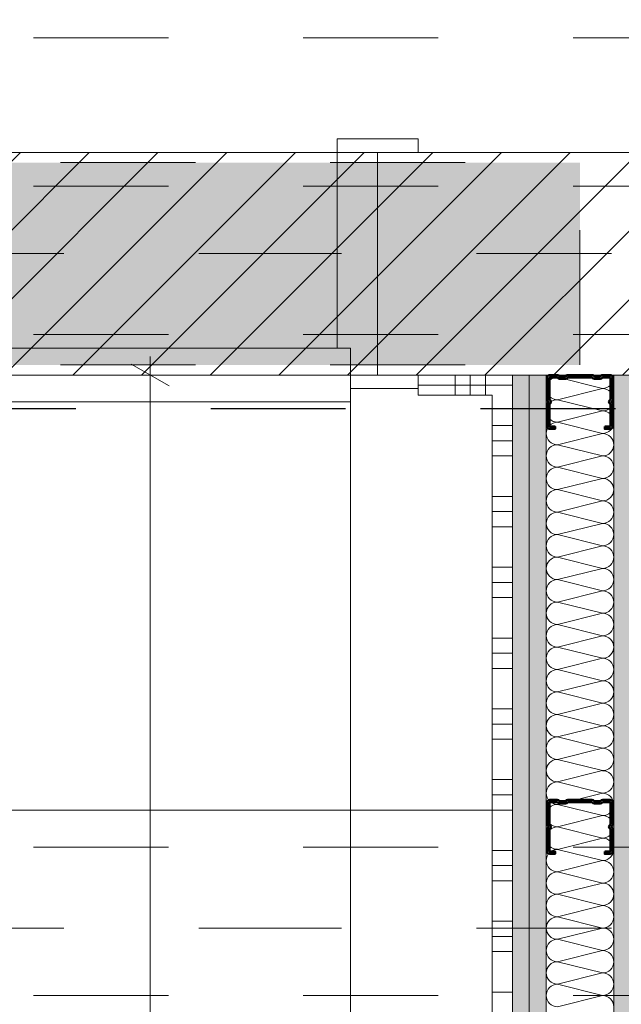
# Model space of a CAD drawing. Header units: metres. Extents: x -3.5 to 65.3, y -10.9 to 16.7.
# Tile 140 of 165: x 41.97 to 42.416, y 5.293 to 6.023. Entities that reach past the tile are written whole.
import ezdxf

# ---------------------------------------------------------------- set-up
doc = ezdxf.new("R2010")
doc.units = ezdxf.units.M
doc.header["$MEASUREMENT"] = 0
for name, pattern in [('Achse', [0.08, 0.04, -0.02, 0, -0.02]), ('Punktlinie eng', [0.015, 0.005, -0.01]), ('Strichlinie doppelt', [0.218722, 0.105833, -0.042333, 0.028222, -0.042333]), ('Strichlinie eng', [0.046, 0.03, -0.016]), ('Untersicht', [0.04, 0.03, -0.01]), ('Wipeout_Contour', [1, 0, -1])]:
    doc.linetypes.add(name, pattern=pattern)
for name, color, linetype in [('102 - Bemaßung_ Beschriftung.Detail_ Ausschnitt', 7, 'Continuous'), ('301 - Elemente.Linie', 7, 'Continuous'), ('451 - Universal.Achsen Raster', 7, 'Continuous'), ('605 - Struktur.Wand Innen', 7, 'Continuous'), ('608 - Struktur.Träger', 7, 'Continuous'), ('650 - Abdeckung.Fußboden Aufbau', 7, 'Continuous'), ('654 - Abdeckung.Wand Belag', 7, 'Continuous'), ('660 - Unterkonstruktion.Trockenbau', 7, 'Continuous'), ('Abbruch_605 - Struktur.Wand Innen', 7, 'Continuous'), ('Neubau_605 - Struktur.Wand Innen', 7, 'Continuous'), ('Neubau_606 - Struktur.Wand Innen Ausbau', 7, 'Continuous'), ('Neubau_615 - Struktur.Sturz', 7, 'Continuous'), ('Neubau_650 - Abdeckung.Fußboden Aufbau', 7, 'Continuous'), ('Neubau_653 - Abdeckung.TB Verkofferung', 7, 'Continuous')]:
    doc.layers.add(name, color=color, linetype=linetype)
doc.styles.add('ERSTELLTER_STIL_1', font='txt')
doc.linetypes.add('Abbruch 1', pattern='A,0,[1,2022.0244.A_L5A-PL07.10_iB_EG Detail - WC ( 1.18 - 1.19 )1.Shx,S=0.000793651,R=0,X=0,Y=0],-0.1,0', length=0.1)
doc.dimstyles.new('ERSTELLTER_STIL__1', dxfattribs={"dimtxt": 0.04, "dimasz": 0.02128, "dimexe": 0.18, "dimexo": 0.0625, "dimgap": 0, "dimtad": 1, "dimzin": 0, "dimdsep": 46, "dimtxsty": 'ERSTELLTER_STIL_1', "dimblk": 'ARROWHEAD_2', "dimblk1": 'ARROWHEAD_2', "dimblk2": 'ARROWHEAD_2', "dimcen": 0.09, "dimse1": 1, "dimse2": 1, "dimclrd": 7, "dimclre": 7, "dimclrt": 7, "dimazin": 0, "dimtfac": 1, "dimtdec": 4, "dimtmove": 0, "dimatfit": 3, "dimfxl": 1, "dimtolj": 1, "dimtzin": 0, "dimarcsym": 0})
doc.dimstyles.new('ERSTELLTER_STIL__2', dxfattribs={"dimtxt": 0.04, "dimasz": 0.02128, "dimexe": 0.18, "dimexo": 0.0625, "dimgap": 0, "dimtad": 1, "dimzin": 0, "dimdsep": 46, "dimtxsty": 'ERSTELLTER_STIL_1', "dimblk": 'ARROWHEAD_2', "dimblk1": 'ARROWHEAD_2', "dimblk2": 'ARROWHEAD_2', "dimcen": 0.09, "dimse1": 1, "dimse2": 1, "dimclrd": 7, "dimclre": 7, "dimclrt": 7, "dimazin": 0, "dimtfac": 1, "dimtdec": 4, "dimtmove": 2, "dimatfit": 3, "dimfxl": 1, "dimtolj": 1, "dimtzin": 0, "dimarcsym": 0})
doc.dimstyles.new('ERSTELLTER_STIL__3', dxfattribs={"dimtxt": 0.04, "dimasz": 0.02128, "dimexe": 0.18, "dimexo": 0.0625, "dimgap": 0, "dimtad": 1, "dimtih": 1, "dimtoh": 1, "dimzin": 0, "dimdsep": 46, "dimtxsty": 'ERSTELLTER_STIL_1', "dimblk": 'ARROWHEAD_2', "dimblk1": 'ARROWHEAD_2', "dimblk2": 'ARROWHEAD_2', "dimcen": 0.09, "dimse1": 1, "dimse2": 1, "dimclrd": 7, "dimclre": 7, "dimclrt": 7, "dimazin": 0, "dimtfac": 1, "dimtdec": 4, "dimtmove": 0, "dimatfit": 3, "dimfxl": 1, "dimtolj": 1, "dimtzin": 0, "dimarcsym": 0})
pattern_1 = [(45, (0, 0), (-0.0070710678, 0.0070710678), [0, -0.01])]
pattern_2 = [(45, (0, 0), (-0.025455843, 0.025455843), [])]

# ---------------------------------------------------------------- blocks, each defined once
blk = doc.blocks.new('*X6')
at = {"layer": 'Neubau_606 - Struktur.Wand Innen Ausbau', "color": 7, "linetype": 'Continuous', "lineweight": 5}
for p, q in [((42.37499, 5.76), (42.36832, 5.75833)), ((42.40166, 5.75), (42.36832, 5.75833)), ((42.40166, 5.75), (42.36832, 5.74167)), ((42.40166, 5.73333), (42.36832, 5.74167)), ((42.40166, 5.73333), (42.36832, 5.725)), ((42.40166, 5.71667), (42.36832, 5.725)), ((42.40166, 5.71667), (42.36832, 5.70833)), ((42.40166, 5.7), (42.36832, 5.70833)), ((42.40166, 5.7), (42.36832, 5.69167)), ((42.40166, 5.68333), (42.36832, 5.69167)), ((42.40166, 5.68333), (42.36832, 5.675)), ((42.40166, 5.66667), (42.36832, 5.675)), ((42.40166, 5.66667), (42.36832, 5.65833)), ((42.40166, 5.65), (42.36832, 5.65833)), ((42.40166, 5.65), (42.36832, 5.64167)), ((42.40166, 5.63333), (42.36832, 5.64167)), ((42.40166, 5.63333), (42.36832, 5.625)), ((42.40166, 5.61667), (42.36832, 5.625)), ((42.40166, 5.61667), (42.36832, 5.60833)), ((42.40166, 5.6), (42.36832, 5.60833)), ((42.40166, 5.6), (42.36832, 5.59167)), ((42.40166, 5.58333), (42.36832, 5.59167)), ((42.40166, 5.58333), (42.36832, 5.575)), ((42.40166, 5.56667), (42.36832, 5.575)), ((42.40166, 5.56667), (42.36832, 5.55833)), ((42.40166, 5.55), (42.36832, 5.55833)), ((42.40166, 5.55), (42.36832, 5.54167)), ((42.40166, 5.53333), (42.36832, 5.54167)), ((42.40166, 5.53333), (42.36832, 5.525)), ((42.40166, 5.51667), (42.36832, 5.525)), ((42.40166, 5.51667), (42.36832, 5.50833)), ((42.40166, 5.5), (42.36832, 5.50833)), ((42.40166, 5.5), (42.36832, 5.49167)), ((42.40166, 5.48333), (42.36832, 5.49167)), ((42.40166, 5.48333), (42.36832, 5.475)), ((42.40166, 5.46667), (42.36832, 5.475)), ((42.40166, 5.46667), (42.36832, 5.45833)), ((42.40166, 5.45), (42.36832, 5.45833)), ((42.40166, 5.45), (42.36832, 5.44167)), ((42.40166, 5.43333), (42.36832, 5.44167)), ((42.40166, 5.43333), (42.36832, 5.425)), ((42.40166, 5.41667), (42.36832, 5.425)), ((42.40166, 5.41667), (42.36832, 5.40833)), ((42.40166, 5.4), (42.36832, 5.40833)), ((42.40166, 5.4), (42.36832, 5.39167)), ((42.40166, 5.38333), (42.36832, 5.39167)), ((42.40166, 5.38333), (42.36832, 5.375)), ((42.40166, 5.36667), (42.36832, 5.375)), ((42.40166, 5.36667), (42.36832, 5.35833)), ((42.40166, 5.35), (42.36832, 5.35833)), ((42.40166, 5.35), (42.36832, 5.34167)), ((42.40166, 5.33333), (42.36832, 5.34167)), ((42.40166, 5.33333), (42.36832, 5.325)), ((42.40166, 5.31667), (42.36832, 5.325)), ((42.40166, 5.31667), (42.36832, 5.30833)), ((42.40166, 5.3), (42.36832, 5.30833)), ((42.40166, 5.3), (42.36832, 5.29167))]:
    blk.add_line(p, q, dxfattribs=at)
for centre, start, end in [((42.36832, 5.76667), 233.12871, 270), ((42.40166, 5.75833), 0, 11.53781), ((42.36832, 5.75), 90, 180), ((42.40166, 5.75833), 270, 0), ((42.36832, 5.75), 180, 270), ((42.40166, 5.74167), 0, 90), ((42.36832, 5.73333), 90, 180), ((42.40166, 5.74167), 270, 0), ((42.36832, 5.73333), 180, 270), ((42.40166, 5.725), 0, 90), ((42.36832, 5.71667), 90, 180), ((42.40166, 5.725), 270, 0), ((42.36832, 5.71667), 180, 270), ((42.40166, 5.70833), 0, 90), ((42.36832, 5.7), 90, 180), ((42.40166, 5.70833), 270, 0), ((42.36832, 5.7), 180, 270), ((42.40166, 5.69167), 0, 90), ((42.36832, 5.68333), 90, 180), ((42.40166, 5.69167), 270, 0), ((42.36832, 5.68333), 180, 270), ((42.40166, 5.675), 0, 90), ((42.36832, 5.66667), 90, 180), ((42.40166, 5.675), 270, 0), ((42.36832, 5.66667), 180, 270), ((42.40166, 5.65833), 0, 90), ((42.36832, 5.65), 90, 180), ((42.40166, 5.65833), 270, 0), ((42.36832, 5.65), 180, 270), ((42.40166, 5.64167), 0, 90), ((42.36832, 5.63333), 90, 180), ((42.40166, 5.64167), 270, 0), ((42.36832, 5.63333), 180, 270), ((42.40166, 5.625), 0, 90), ((42.36832, 5.61667), 90, 180), ((42.40166, 5.625), 270, 0), ((42.36832, 5.61667), 180, 270), ((42.40166, 5.60833), 0, 90), ((42.36832, 5.6), 90, 180), ((42.40166, 5.60833), 270, 0), ((42.36832, 5.6), 180, 270), ((42.40166, 5.59167), 0, 90), ((42.36832, 5.58333), 90, 180), ((42.40166, 5.59167), 270, 0), ((42.36832, 5.58333), 180, 270), ((42.40166, 5.575), 0, 90), ((42.36832, 5.56667), 90, 180), ((42.40166, 5.575), 270, 0), ((42.36832, 5.56667), 180, 270), ((42.40166, 5.55833), 0, 90), ((42.36832, 5.55), 90, 180), ((42.40166, 5.55833), 270, 0), ((42.36832, 5.55), 180, 270), ((42.40166, 5.54167), 0, 90), ((42.36832, 5.53333), 90, 180), ((42.40166, 5.54167), 270, 0), ((42.36832, 5.53333), 180, 270), ((42.40166, 5.525), 0, 90), ((42.36832, 5.51667), 90, 180), ((42.40166, 5.525), 270, 0), ((42.36832, 5.51667), 180, 270), ((42.40166, 5.50833), 0, 90), ((42.36832, 5.5), 90, 180), ((42.40166, 5.50833), 270, 0), ((42.36832, 5.5), 180, 270), ((42.40166, 5.49167), 0, 90), ((42.36832, 5.48333), 90, 180), ((42.40166, 5.49167), 270, 0), ((42.36832, 5.48333), 180, 270), ((42.40166, 5.475), 0, 90), ((42.36832, 5.46667), 90, 180), ((42.40166, 5.475), 270, 0), ((42.36832, 5.46667), 180, 270), ((42.40166, 5.45833), 0, 90), ((42.36832, 5.45), 90, 180), ((42.40166, 5.45833), 270, 0), ((42.36832, 5.45), 180, 270), ((42.40166, 5.44167), 0, 90), ((42.36832, 5.43333), 90, 180), ((42.40166, 5.44167), 270, 0), ((42.36832, 5.43333), 180, 270), ((42.40166, 5.425), 0, 90), ((42.36832, 5.41667), 90, 180), ((42.40166, 5.425), 270, 0), ((42.36832, 5.41667), 180, 270), ((42.40166, 5.40833), 0, 90), ((42.36832, 5.4), 90, 180), ((42.40166, 5.40833), 270, 0), ((42.36832, 5.4), 180, 270), ((42.40166, 5.39167), 0, 90), ((42.36832, 5.38333), 90, 180), ((42.40166, 5.39167), 270, 0), ((42.36832, 5.38333), 180, 270), ((42.40166, 5.375), 0, 90), ((42.36832, 5.36667), 90, 180), ((42.40166, 5.375), 270, 0), ((42.36832, 5.36667), 180, 270), ((42.40166, 5.35833), 0, 90), ((42.36832, 5.35), 90, 180), ((42.40166, 5.35833), 270, 0), ((42.36832, 5.35), 180, 270), ((42.40166, 5.34167), 0, 90), ((42.36832, 5.33333), 90, 180), ((42.40166, 5.34167), 270, 0), ((42.36832, 5.33333), 180, 270), ((42.40166, 5.325), 0, 90), ((42.36832, 5.31667), 90, 180), ((42.40166, 5.325), 270, 0), ((42.36832, 5.31667), 180, 270), ((42.40166, 5.30833), 0, 90), ((42.36832, 5.3), 90, 180), ((42.40166, 5.30833), 270, 0), ((42.36832, 5.3), 180, 270), ((42.40166, 5.29167), 0, 90)]:
    blk.add_arc(centre, 0.00833, start, end, dxfattribs=at)
blk = doc.blocks.new('*X143')
at = {"layer": '654 - Abdeckung.Wand Belag', "color": 7, "linetype": 'Continuous', "lineweight": 5}
blk.add_line((42.31999, 5.7525), (42.32751, 5.7525), dxfattribs=at)
blk = doc.blocks.new('*X144')
at = {"layer": '654 - Abdeckung.Wand Belag', "color": 7, "linetype": 'Continuous', "lineweight": 5}
blk.add_line((42.32751, 5.7525), (42.33499, 5.7525), dxfattribs=at)
blk = doc.blocks.new('*X145')
at = {"layer": '654 - Abdeckung.Wand Belag', "color": 7, "linetype": 'Continuous', "lineweight": 5}
for p, q in [((42.31999, 5.7225), (42.33499, 5.7225)), ((42.31999, 5.71125), (42.33499, 5.71125)), ((42.31999, 5.7), (42.33499, 5.7)), ((42.31999, 5.67), (42.33499, 5.67)), ((42.31999, 5.65875), (42.33499, 5.65875)), ((42.31999, 5.6475), (42.33499, 5.6475)), ((42.31999, 5.6175), (42.33499, 5.6175)), ((42.31999, 5.60625), (42.33499, 5.60625)), ((42.31999, 5.595), (42.33499, 5.595)), ((42.31999, 5.565), (42.33499, 5.565)), ((42.31999, 5.55375), (42.33499, 5.55375)), ((42.31999, 5.5425), (42.33499, 5.5425)), ((42.31999, 5.5125), (42.33499, 5.5125)), ((42.31999, 5.50125), (42.33499, 5.50125)), ((42.31999, 5.49), (42.33499, 5.49)), ((42.31999, 5.46), (42.33499, 5.46)), ((42.31999, 5.44875), (42.33499, 5.44875)), ((42.31999, 5.4375), (42.33499, 5.4375)), ((42.31999, 5.4075), (42.33499, 5.4075)), ((42.31999, 5.39625), (42.33499, 5.39625)), ((42.31999, 5.385), (42.33499, 5.385)), ((42.31999, 5.355), (42.33499, 5.355)), ((42.31999, 5.34375), (42.33499, 5.34375)), ((42.31999, 5.3325), (42.33499, 5.3325)), ((42.31999, 5.3025), (42.33499, 5.3025))]:
    blk.add_line(p, q, dxfattribs=at)
blk = doc.blocks.new('*X152')
at = {"layer": '654 - Abdeckung.Wand Belag', "color": 7, "linetype": 'Continuous', "lineweight": 5}
for p, q in [((42.2925, 5.75998), (42.2925, 5.74498)), ((42.30375, 5.75998), (42.30375, 5.74498)), ((42.315, 5.75998), (42.315, 5.74498)), ((42.26499, 5.7525), (42.315, 5.7525)), ((42.315, 5.7525), (42.31999, 5.7525))]:
    blk.add_line(p, q, dxfattribs=at)
blk = doc.blocks.new('*D201')
at = {"layer": '102 - Bemaßung_ Beschriftung.Detail_ Ausschnitt', "color": 7, "linetype": 'Continuous', "lineweight": 5}
for p, q in [((43.38899, 5.75192), (43.36099, 5.76808)), ((43.37499, 5.76), (43.37499, 5.77369)), ((43.39599, 5.76), (43.35399, 5.76)), ((43.37499, 4.16), (43.37499, 5.76)), ((43.36099, 4.16808), (43.38899, 4.15191))]:
    blk.add_line(p, q, dxfattribs=at)
at = {"layer": '102 - Bemaßung_ Beschriftung.Detail_ Ausschnitt', "color": 7, "lineweight": 5, "insert": (43.36699, 4.95447), "char_height": 0.04, "attachment_point": 7, "rotation": 90, "style": 'ERSTELLTER_STIL_1'}
blk.add_mtext('\\A1;{\\pql;\\fArial|b0|i0|c0|p38;1,60}', dxfattribs=at)
blk = doc.blocks.new('ARROWHEAD_2')
at = {"color": 0, "linetype": 'Continuous', "lineweight": 0}
for p, q in [((-0.378, -0.655), (0.378, 0.655)), ((0, 0), (-1, 0))]:
    blk.add_line(p, q, dxfattribs=at)
blk = doc.blocks.new('*D204')
at = {"layer": '102 - Bemaßung_ Beschriftung.Detail_ Ausschnitt', "color": 7, "linetype": 'Continuous', "lineweight": 5}
for p, q in [((41.34999, 6.304), (41.34999, 6.346)), ((42.23499, 6.304), (42.23499, 6.346)), ((41.35807, 6.339), (41.34191, 6.311)), ((42.24307, 6.339), (42.22691, 6.311)), ((41.34999, 6.325), (42.23499, 6.325))]:
    blk.add_line(p, q, dxfattribs=at)
at = {"layer": '102 - Bemaßung_ Beschriftung.Detail_ Ausschnitt', "color": 7, "lineweight": 5, "char_height": 0.04, "attachment_point": 7, "style": 'ERSTELLTER_STIL_1'}
for s, insert in [('\\A1;{\\pql;\\fArial|b0|i0|c0|p38;88\\fArial|b0|i0|c0|p38;\\A1{\\H.66x;\\S5^  ;}}', (41.75212, 6.33234)), ('\\A1;{\\pql;\\fArial|b0|i0|c0|p38;2,13\\fArial|b0|i0|c0|p38;\\A1{\\H.66x;\\S5^  ;}}', (41.72926, 6.26924))]:
    blk.add_mtext(s, dxfattribs=dict(at, insert=insert))
blk = doc.blocks.new('*D205')
at = {"layer": '102 - Bemaßung_ Beschriftung.Detail_ Ausschnitt', "color": 7, "linetype": 'Continuous', "lineweight": 5}
for p, q in [((42.23499, 6.304), (42.23499, 6.346)), ((42.64999, 6.304), (42.64999, 6.346)), ((42.24307, 6.339), (42.22691, 6.311)), ((42.65807, 6.339), (42.64191, 6.311)), ((42.23499, 6.325), (42.64999, 6.325))]:
    blk.add_line(p, q, dxfattribs=at)
at = {"layer": '102 - Bemaßung_ Beschriftung.Detail_ Ausschnitt', "color": 7, "lineweight": 5, "insert": (42.40212, 6.33257), "char_height": 0.04, "attachment_point": 7, "style": 'ERSTELLTER_STIL_1'}
blk.add_mtext('\\A1;{\\pql;\\fArial|b0|i0|c0|p38;41\\fArial|b0|i0|c0|p38;\\A1{\\H.66x;\\S5^  ;}}', dxfattribs=at)
blk = doc.blocks.new('*D220')
at = {"layer": '102 - Bemaßung_ Beschriftung.Detail_ Ausschnitt', "color": 7, "linetype": 'Continuous', "lineweight": 5}
for p, q in [((39.96403, 5.75192), (39.93603, 5.76808)), ((39.95003, 5.76), (39.95003, 5.77369)), ((39.97103, 5.76), (39.92903, 5.76)), ((39.95003, 3.91), (39.95003, 5.76)), ((39.93603, 3.91808), (39.96403, 3.90192))]:
    blk.add_line(p, q, dxfattribs=at)
at = {"layer": '102 - Bemaßung_ Beschriftung.Detail_ Ausschnitt', "color": 7, "lineweight": 5, "insert": (39.94203, 4.78179), "char_height": 0.04, "attachment_point": 7, "rotation": 90, "style": 'ERSTELLTER_STIL_1'}
blk.add_mtext('\\A1;{\\pql;\\fArial|b0|i0|c0|p38;1,85}', dxfattribs=at)
blk = doc.blocks.new('*D226')
at = {"layer": '102 - Bemaßung_ Beschriftung.Detail_ Ausschnitt', "color": 7, "linetype": 'Continuous', "lineweight": 5}
for p, q in [((40.44807, 6.489), (40.43191, 6.461)), ((42.34307, 6.489), (42.32691, 6.461)), ((40.43999, 6.475), (42.33499, 6.475))]:
    blk.add_line(p, q, dxfattribs=at)
at = {"layer": '102 - Bemaßung_ Beschriftung.Detail_ Ausschnitt', "color": 7, "lineweight": 5, "insert": (41.32426, 6.47524), "char_height": 0.04, "attachment_point": 7, "style": 'ERSTELLTER_STIL_1'}
blk.add_mtext('\\A1;{\\pql;\\fArial|b0|i0|c0|p38;1,89\\fArial|b0|i0|c0|p38;\\A1{\\H.66x;\\S5^  ;}}', dxfattribs=at)
blk = doc.blocks.new('*D227')
at = {"layer": '102 - Bemaßung_ Beschriftung.Detail_ Ausschnitt', "color": 7, "linetype": 'Continuous', "lineweight": 5}
for p, q in [((42.34307, 6.489), (42.32691, 6.461)), ((40.43999, 6.475), (42.33499, 6.475))]:
    blk.add_line(p, q, dxfattribs=at)
blk = doc.blocks.new('*D228')
at = {"layer": '102 - Bemaßung_ Beschriftung.Detail_ Ausschnitt', "color": 7, "linetype": 'Continuous', "lineweight": 5}
for p, q in [((42.33499, 6.454), (42.33499, 6.496)), ((44.28999, 6.454), (44.28999, 6.496)), ((42.34307, 6.489), (42.32691, 6.461)), ((44.29807, 6.489), (44.28191, 6.461)), ((40.43999, 6.475), (42.33499, 6.475)), ((42.33499, 6.475), (44.28999, 6.475))]:
    blk.add_line(p, q, dxfattribs=at)
at = {"layer": '102 - Bemaßung_ Beschriftung.Detail_ Ausschnitt', "color": 7, "lineweight": 5, "insert": (43.24926, 6.47524), "char_height": 0.04, "attachment_point": 7, "style": 'ERSTELLTER_STIL_1'}
blk.add_mtext('\\A1;{\\pql;\\fArial|b0|i0|c0|p38;1,95\\fArial|b0|i0|c0|p38;\\A1{\\H.66x;\\S5^  ;}}', dxfattribs=at)
blk = doc.blocks.new('*D372')
at = {"layer": '102 - Bemaßung_ Beschriftung.Detail_ Ausschnitt', "color": 7, "linetype": 'Continuous', "lineweight": 5}
for p, q in [((41.94202, 4.59166), (41.94202, 4.63366)), ((42.33499, 4.59166), (42.33499, 4.63366)), ((41.95011, 4.62666), (41.93394, 4.59866)), ((42.32691, 4.59866), (42.34307, 4.62666)), ((41.94202, 4.61266), (42.33499, 4.61266)), ((42.33499, 4.61266), (42.34868, 4.61266))]:
    blk.add_line(p, q, dxfattribs=at)
at = {"layer": '102 - Bemaßung_ Beschriftung.Detail_ Ausschnitt', "color": 7, "lineweight": 5, "insert": (42.09814, 4.61997), "char_height": 0.04, "attachment_point": 7, "style": 'ERSTELLTER_STIL_1'}
blk.add_mtext('\\A1;{\\pql;\\fArial|b0|i0|c0|p38;39\\fArial|b0|i0|c0|p38;\\A1{\\H.66x;\\S3^  ;}}', dxfattribs=at)
blk = doc.blocks.new('*D407')
at = {"layer": '102 - Bemaßung_ Beschriftung.Detail_ Ausschnitt', "color": 7, "linetype": 'Continuous', "lineweight": 5}
for p, q in [((40.45499, 4.52412), (40.45499, 4.56612)), ((42.33499, 4.52412), (42.33499, 4.56612)), ((40.46307, 4.55912), (40.44691, 4.53112)), ((42.34307, 4.55912), (42.32691, 4.53112)), ((40.45499, 4.54512), (42.33499, 4.54512))]:
    blk.add_line(p, q, dxfattribs=at)
at = {"layer": '102 - Bemaßung_ Beschriftung.Detail_ Ausschnitt', "color": 7, "lineweight": 5, "insert": (41.34178, 4.55312), "char_height": 0.04, "attachment_point": 7, "style": 'ERSTELLTER_STIL_1'}
blk.add_mtext('\\A1;{\\pql;\\fArial|b0|i0|c0|p38;1,88}', dxfattribs=at)
blk = doc.blocks.new('*D414')
at = {"layer": '102 - Bemaßung_ Beschriftung.Detail_ Ausschnitt', "color": 7, "linetype": 'Continuous', "lineweight": 5}
for p, q in [((42.08052, 5.7519), (42.05252, 5.76807)), ((42.06652, 5.75998), (42.06652, 5.77367)), ((42.08752, 5.75998), (42.04552, 5.75998)), ((42.06652, 4.46), (42.06652, 5.75998)), ((42.05252, 4.46808), (42.08052, 4.45191))]:
    blk.add_line(p, q, dxfattribs=at)
at = {"layer": '102 - Bemaßung_ Beschriftung.Detail_ Ausschnitt', "color": 7, "lineweight": 5, "insert": (42.05852, 5.05678), "char_height": 0.04, "attachment_point": 7, "rotation": 90, "style": 'ERSTELLTER_STIL_1'}
blk.add_mtext('\\A1;{\\pql;\\fArial|b0|i0|c0|p38;1,30}', dxfattribs=at)

msp = doc.modelspace()

# ---------------------------------------------------------------- hatches: boundary and pattern name
at = {"layer": 'Neubau_606 - Struktur.Wand Innen Ausbau', "linetype": 'Continuous', "lineweight": 0, "true_color": 0x000000}
h = msp.add_hatch(dxfattribs=at)
h.set_pattern_fill('Gips_0001', color=18, style=0, pattern_type=2)
h.set_pattern_definition(pattern_1)
h.paths.add_polyline_path([(42.33499, 5.76), (42.33499, 4.385), (42.34749, 4.385), (42.34749, 5.76)])
h = msp.add_hatch(dxfattribs=at)
h.set_pattern_fill('Gips_0001', color=18, style=0, pattern_type=2)
h.set_pattern_definition(pattern_1)
h.paths.add_polyline_path([(42.34749, 5.76), (42.34749, 4.385), (42.35999, 4.385), (42.35999, 5.76)])
h = msp.add_hatch(dxfattribs=at)
h.set_pattern_fill('Gips_0001', color=18, style=0, pattern_type=2)
h.set_pattern_definition(pattern_1)
h.paths.add_polyline_path([(42.42249, 4.385), (42.42249, 5.76), (42.40999, 5.76), (42.40999, 4.385)])
at = {"layer": 'Neubau_650 - Abdeckung.Fußboden Aufbau', "linetype": 'Continuous', "lineweight": 13, "true_color": 0xafafaf}
h = msp.add_hatch(dxfattribs=at)
h.set_pattern_fill('Raster_60x60_Fuge_2mm_0001', color=253, style=0, pattern_type=2)
h.set_pattern_definition([(0, (41.34, 4.835), (0, 0.602), []), (90, (41.34, 4.835), (-0.602, 0), [])])
h.paths.add_polyline_path([(40.43999, 5.76), (40.43999, 3.91), (42.33499, 3.91), (42.33499, 5.76)])

# ---------------------------------------------------------------- linework, layer by layer
at = {"layer": '301 - Elemente.Linie', "color": 1, "linetype": 'Strichlinie eng', "lineweight": 25, "flags": 128}
msp.add_lwpolyline([(40.31135, 5.73527), (45.39609, 5.73527), (45.39609, 5.16569), (46.60155, 5.16569)], dxfattribs=at)
at = {"layer": '451 - Universal.Achsen Raster', "color": 160, "linetype": 'Strichlinie doppelt', "lineweight": 9, "true_color": 0x3232ff}
msp.add_line((64.93503, 5.34998), (-3.175, 5.34998), dxfattribs=at)
at = {"layer": '608 - Struktur.Träger', "color": 7, "linetype": 'Untersicht', "lineweight": 13}
for p, q in [((0.37999, 6.00998), (61.87999, 6.00998)), ((0.37999, 5.40998), (61.87999, 5.40998))]:
    msp.add_line(p, q, dxfattribs=at)
at = {"layer": '608 - Struktur.Träger', "color": 7, "linetype": 'Achse', "lineweight": 9}
msp.add_line((0.37999, 5.29998), (61.87999, 5.29998), dxfattribs=at)
at = {"layer": '650 - Abdeckung.Fußboden Aufbau', "color": 7, "linetype": 'Continuous', "lineweight": 13, "flags": 128}
msp.add_lwpolyline([(38.88, 5.82), (38.88, 5.9255), (39.96999, 5.9255), (39.96999, 6.00998), (40.28999, 6.00998), (40.28999, 5.925), (41.34999, 5.925), (41.34999, 5.76), (42.23499, 5.76), (42.23499, 5.925), (42.64999, 5.925), (42.64999, 5.76), (43.53499, 5.76), (43.53499, 5.925), (45.87999, 5.925)], dxfattribs=at)
at = {"layer": '654 - Abdeckung.Wand Belag', "color": 7, "linetype": 'Continuous', "lineweight": 5, "flags": 128}
for points in [[(42.26499, 5.74498), (42.31999, 5.74498)], [(42.31999, 5.74498), (42.31999, 3.925)]]:
    msp.add_lwpolyline(points, dxfattribs=at)
at = {"layer": '660 - Unterkonstruktion.Trockenbau', "color": 7, "linetype": 'Continuous', "lineweight": 50, "flags": 128}
msp.add_lwpolyline([(42.40339, 5.40675), (42.40339, 5.405), (42.40739, 5.405, 0.414214), (42.40939, 5.407), (42.40939, 5.42305, 0.267949), (42.40839, 5.42478, -0.57735), (42.40839, 5.42522, 0.267949), (42.40939, 5.42695), (42.40939, 5.443, 0.414214), (42.40739, 5.445), (42.40189, 5.445, 0.250492), (42.40023, 5.44411, -0.250492), (42.40002, 5.444), (42.39576, 5.444, -0.250492), (42.39555, 5.44411, 0.250492), (42.39389, 5.445), (42.37609, 5.445, 0.250492), (42.37443, 5.44411, -0.250492), (42.37422, 5.444), (42.36996, 5.444, -0.250492), (42.36975, 5.44411, 0.250492), (42.36809, 5.445), (42.36259, 5.445, 0.414214), (42.36059, 5.443), (42.36059, 5.42695, 0.267949), (42.36159, 5.42522, -0.57735), (42.36159, 5.42478, 0.267949), (42.36059, 5.42305), (42.36059, 5.407, 0.414214), (42.36259, 5.405), (42.36659, 5.405), (42.36659, 5.40675), (42.36259, 5.40675, -0.414214), (42.36234, 5.407), (42.36234, 5.42305, -0.267949), (42.36247, 5.42327, 0.57735), (42.36247, 5.42673, -0.267949), (42.36234, 5.42695), (42.36234, 5.443, -0.414214), (42.36259, 5.44325), (42.36809, 5.44325, -0.250492), (42.3683, 5.44314, 0.250492), (42.36996, 5.44225), (42.37422, 5.44225, 0.250492), (42.37588, 5.44314, -0.250492), (42.37609, 5.44325), (42.39389, 5.44325, -0.250492), (42.3941, 5.44314, 0.250492), (42.39576, 5.44225), (42.40002, 5.44225, 0.250492), (42.40168, 5.44314, -0.250492), (42.40189, 5.44325), (42.40739, 5.44325, -0.414214), (42.40764, 5.443), (42.40764, 5.42695, -0.267949), (42.40752, 5.42673, 0.57735), (42.40752, 5.42327, -0.267949), (42.40764, 5.42305), (42.40764, 5.407, -0.414214), (42.40739, 5.40675)], format="xyb", close=True, dxfattribs=at)
at = {"layer": 'Neubau_605 - Struktur.Wand Innen', "color": 1, "linetype": 'Continuous', "lineweight": 13}
for p, q in [((42.20499, 5.935), (42.20499, 5.78)), ((42.26499, 5.935), (42.20499, 5.935)), ((41.36999, 5.78), (42.21499, 5.78)), ((42.20499, 5.78), (42.21499, 5.78)), ((42.21499, 5.78), (42.21499, 5.75)), ((42.21499, 5.78), (42.21499, 5.74)), ((42.21499, 5.75), (42.26499, 5.75)), ((42.21499, 5.74), (41.36999, 5.74)), ((42.21499, 5.74), (42.21499, 4.895))]:
    msp.add_line(p, q, dxfattribs=at)
at = {"layer": 'Neubau_605 - Struktur.Wand Innen', "color": 1, "linetype": 'Continuous', "lineweight": 9}
msp.add_arc((42.21499, 5.74), 0.845, 180, 270, dxfattribs=at)
at = {"layer": 'Neubau_606 - Struktur.Wand Innen Ausbau', "color": 1, "linetype": 'Continuous', "lineweight": 5}
for p, q in [((42.34749, 5.76), (42.34749, 4.385)), ((42.35999, 5.76), (42.35999, 4.385)), ((42.40999, 4.385), (42.40999, 5.76))]:
    msp.add_line(p, q, dxfattribs=at)
at = {"layer": 'Neubau_606 - Struktur.Wand Innen Ausbau', "color": 1, "linetype": 'Continuous', "lineweight": 5, "flags": 128}
for points in [[(42.33499, 5.76), (42.33499, 4.385)], [(42.43499, 5.76), (42.33499, 5.76)]]:
    msp.add_lwpolyline(points, dxfattribs=at)
at = {"layer": 'Neubau_650 - Abdeckung.Fußboden Aufbau', "color": 1, "linetype": 'Continuous', "lineweight": 13, "flags": 128}
msp.add_lwpolyline([(42.33499, 3.91), (42.33499, 5.76), (40.43999, 5.76)], dxfattribs=at)
at = {"layer": 'Neubau_653 - Abdeckung.TB Verkofferung', "color": 1, "linetype": 'Untersicht', "lineweight": 9}
for p in [(40.43999, 5.75998), (42.33499, 5.13048)]:
    msp.add_line(p, (42.33499, 5.75998), dxfattribs=at)

# ---------------------------------------------------------------- block references
at = {"layer": '654 - Abdeckung.Wand Belag', "color": 7, "lineweight": 5}
for name in ['*X143', '*X144', '*X145']:
    msp.add_blockref(name, (0, 0), dxfattribs=at)
at = {"layer": 'Neubau_606 - Struktur.Wand Innen Ausbau', "color": 1, "lineweight": 13}
msp.add_blockref('*X6', (0, 0), dxfattribs=at)

# ---------------------------------------------------------------- next in the draw order: wipeouts: each hides what was drawn before it
at = {"color": 254, "linetype": 'Wipeout_Contour', "lineweight": 0, "ltscale": 171.381122}
msp.add_wipeout([(42.23499, 5.925), (42.23499, 5.76), (42.64999, 5.76), (42.64999, 5.925)], dxfattribs=at).dxf.layer = '605 - Struktur.Wand Innen'

# ---------------------------------------------------------------- next in the draw order: hatches: boundary and pattern name
at = {"layer": '605 - Struktur.Wand Innen', "linetype": 'Continuous', "lineweight": 0, "true_color": 0x000000}
h = msp.add_hatch(dxfattribs=at)
h.set_pattern_fill('MW_Ziegel_0001', color=18, style=0, pattern_type=2)
h.set_pattern_definition(pattern_2)
h.paths.add_polyline_path([(42.23499, 5.925), (42.23499, 5.76), (42.64999, 5.76), (42.64999, 5.925)])
at = {"layer": 'Abbruch_605 - Struktur.Wand Innen', "linetype": 'Continuous', "lineweight": 0, "true_color": 0x000000}
h = msp.add_hatch(dxfattribs=at)
h.set_pattern_fill('MW_Ziegel_0001', color=18, style=0, pattern_type=2)
h.set_pattern_definition(pattern_2)
h.paths.add_polyline_path([(41.34999, 5.76), (42.23499, 5.76), (42.23499, 5.925), (41.34999, 5.925)])
at = {"layer": 'Neubau_615 - Struktur.Sturz', "linetype": 'Continuous', "lineweight": 0, "true_color": 0x3f0000}
msp.add_hatch(color=18, dxfattribs=at).paths.add_polyline_path([(41.19999, 5.9175), (41.19999, 5.7675), (42.38499, 5.7675), (42.38499, 5.9175)])

# ---------------------------------------------------------------- next in the draw order: linework, layer by layer
at = {"layer": '451 - Universal.Achsen Raster', "color": 160, "linetype": 'Strichlinie doppelt', "lineweight": 9, "true_color": 0x3232ff}
msp.add_line((64.93503, 5.84998), (-3.175, 5.84998), dxfattribs=at)
at = {"layer": '605 - Struktur.Wand Innen', "color": 7, "linetype": 'Continuous', "lineweight": 18}
msp.add_line((42.23499, 5.76), (42.23499, 5.925), dxfattribs=at)
at = {"layer": '605 - Struktur.Wand Innen', "color": 7, "linetype": 'Continuous', "lineweight": 18, "flags": 128}
for points in [[(42.64999, 5.925), (42.23499, 5.925)], [(42.23499, 5.76), (42.64999, 5.76)]]:
    msp.add_lwpolyline(points, dxfattribs=at)
at = {"layer": '608 - Struktur.Träger', "color": 7, "linetype": 'Achse', "lineweight": 9}
msp.add_line((0.37999, 5.89998), (61.87999, 5.89998), dxfattribs=at)
at = {"layer": '608 - Struktur.Träger', "color": 7, "linetype": 'Untersicht', "lineweight": 13}
msp.add_line((0.37999, 5.78998), (61.87999, 5.78998), dxfattribs=at)
at = {"layer": '654 - Abdeckung.Wand Belag', "color": 7, "linetype": 'Continuous', "lineweight": 5, "flags": 128}
for points in [[(42.31999, 5.75998), (42.26499, 5.75998)], [(42.26499, 5.74498), (42.26499, 5.75998)], [(42.33499, 5.75998), (42.31999, 5.75998)], [(42.33499, 3.91), (42.33499, 5.75998)]]:
    msp.add_lwpolyline(points, dxfattribs=at)
at = {"layer": '660 - Unterkonstruktion.Trockenbau', "color": 7, "linetype": 'Continuous', "lineweight": 50, "flags": 128}
msp.add_lwpolyline([(42.40339, 5.72175), (42.40339, 5.72), (42.40739, 5.72, 0.414214), (42.40939, 5.722), (42.40939, 5.73805, 0.267949), (42.40839, 5.73978, -0.57735), (42.40839, 5.74022, 0.267949), (42.40939, 5.74195), (42.40939, 5.758, 0.414214), (42.40739, 5.76), (42.40189, 5.76, 0.250492), (42.40023, 5.75911, -0.250492), (42.40002, 5.759), (42.39576, 5.759, -0.250492), (42.39555, 5.75911, 0.250492), (42.39389, 5.76), (42.37609, 5.76, 0.250492), (42.37443, 5.75911, -0.250492), (42.37422, 5.759), (42.36996, 5.759, -0.250492), (42.36975, 5.75911, 0.250492), (42.36809, 5.76), (42.36259, 5.76, 0.414214), (42.36059, 5.758), (42.36059, 5.74195, 0.267949), (42.36159, 5.74022, -0.57735), (42.36159, 5.73978, 0.267949), (42.36059, 5.73805), (42.36059, 5.722, 0.414214), (42.36259, 5.72), (42.36659, 5.72), (42.36659, 5.72175), (42.36259, 5.72175, -0.414214), (42.36234, 5.722), (42.36234, 5.73805, -0.267949), (42.36247, 5.73827, 0.57735), (42.36247, 5.74173, -0.267949), (42.36234, 5.74195), (42.36234, 5.758, -0.414214), (42.36259, 5.75825), (42.36809, 5.75825, -0.250492), (42.3683, 5.75814, 0.250492), (42.36996, 5.75725), (42.37422, 5.75725, 0.250492), (42.37588, 5.75814, -0.250492), (42.37609, 5.75825), (42.39389, 5.75825, -0.250492), (42.3941, 5.75814, 0.250492), (42.39576, 5.75725), (42.40002, 5.75725, 0.250492), (42.40168, 5.75814, -0.250492), (42.40189, 5.75825), (42.40739, 5.75825, -0.414214), (42.40764, 5.758), (42.40764, 5.74195, -0.267949), (42.40752, 5.74173, 0.57735), (42.40752, 5.73827, -0.267949), (42.40764, 5.73805), (42.40764, 5.722, -0.414214), (42.40739, 5.72175)], format="xyb", close=True, dxfattribs=at)
at = {"layer": 'Abbruch_605 - Struktur.Wand Innen', "color": 7, "linetype": 'Abbruch 1', "lineweight": 18, "flags": 128}
for points in [[(42.23499, 5.925), (41.34999, 5.925)], [(41.34999, 5.76), (42.23499, 5.76)]]:
    msp.add_lwpolyline(points, dxfattribs=at)
at = {"layer": 'Neubau_605 - Struktur.Wand Innen', "color": 1, "linetype": 'Continuous', "lineweight": 13}
for p, q in [((42.26499, 5.925), (42.26499, 5.935)), ((42.23499, 5.76), (42.23499, 5.925)), ((42.23499, 5.925), (42.26499, 5.925)), ((42.26499, 5.76), (42.23499, 5.76)), ((42.26499, 5.75), (42.26499, 5.76))]:
    msp.add_line(p, q, dxfattribs=at)
at = {"layer": 'Neubau_605 - Struktur.Wand Innen', "color": 1, "linetype": 'Continuous', "lineweight": 18}
msp.add_line((42.23499, 5.76), (42.23499, 5.925), dxfattribs=at)
msp.add_line((42.23499, 5.76), (42.23499, 5.925), dxfattribs=at)
at = {"layer": 'Neubau_615 - Struktur.Sturz', "color": 1, "linetype": 'Punktlinie eng', "lineweight": 13}
for p, q in [((41.19999, 5.9175), (42.38499, 5.9175)), ((42.38499, 5.7675), (42.38499, 5.9175)), ((41.19999, 5.7675), (42.38499, 5.7675))]:
    msp.add_line(p, q, dxfattribs=at)

# ---------------------------------------------------------------- next in the draw order: block references
at = {"layer": '654 - Abdeckung.Wand Belag', "color": 7, "lineweight": 5}
msp.add_blockref('*X152', (0, 0), dxfattribs=at)

# ---------------------------------------------------------------- next in the draw order: dimensions: what is measured, and where the dimension line sits
at = {"layer": '102 - Bemaßung_ Beschriftung.Detail_ Ausschnitt', "color": 7, "linetype": 'Continuous', "lineweight": 5}
for base, p1, p2, picture, middle in [((42.334991, 6.475), (40.439988, 5.76), (42.334991, 5.76), '*D226', (41.430238, 6.503)), ((44.2899906, 6.475), (42.3349912, 5.7600001), (44.2899906, 5.76), '*D228', (43.3552391, 6.503)), ((42.334991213, 6.47499997), (42.334991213, 5.7600001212), (42.334991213, 5.7600001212), '*D227', (42.3337326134, 6.5029999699)), ((42.2349901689, 6.32499997), (41.3499901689, 5.75999997), (42.2349901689, 5.75999997), '*D204', (41.8366366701, 6.3529999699)), ((42.649989, 6.325), (42.23499, 5.76), (42.649989, 5.76), '*D205', (42.486636, 6.353)), ((42.33499, 4.54512), (40.45499, 5.76), (42.33499, 5.0725), '*D407', (41.39373, 4.57312)), ((42.33499, 4.61266), (41.94202, 4.83503), (42.33499, 5.76), '*D372', (42.18265, 4.64066))]:
    dim = msp.add_linear_dim(base=base, p1=p1, p2=p2, dimstyle='ERSTELLTER_STIL__3', dxfattribs=at)
    dim.commit()
    dim.dimension.update_dxf_attribs({"geometry": picture, "text_midpoint": middle, "dimtype": 160})
for base, p1, p2, dimstyle, picture, middle in [((39.95003, 5.76), (40.2, 3.91), (42.33499, 5.76), 'ERSTELLTER_STIL__1', '*D220', (39.92203, 4.83374)), ((42.06652, 5.75998), (42.73499, 4.46), (42.33499, 5.75998), 'ERSTELLTER_STIL__1', '*D414', (42.03852, 5.10873)), ((43.37499, 5.76), (42.73499, 4.16), (42.33499, 5.76), 'ERSTELLTER_STIL__2', '*D201', (43.34699, 5.00642))]:
    dim = msp.add_linear_dim(base=base, p1=p1, p2=p2, angle=90, dimstyle=dimstyle, dxfattribs=at)
    dim.commit()
    dim.dimension.update_dxf_attribs({"geometry": picture, "text_midpoint": middle, "dimtype": 160, "text_rotation": 90})

doc.saveas('drawing.dxf')
